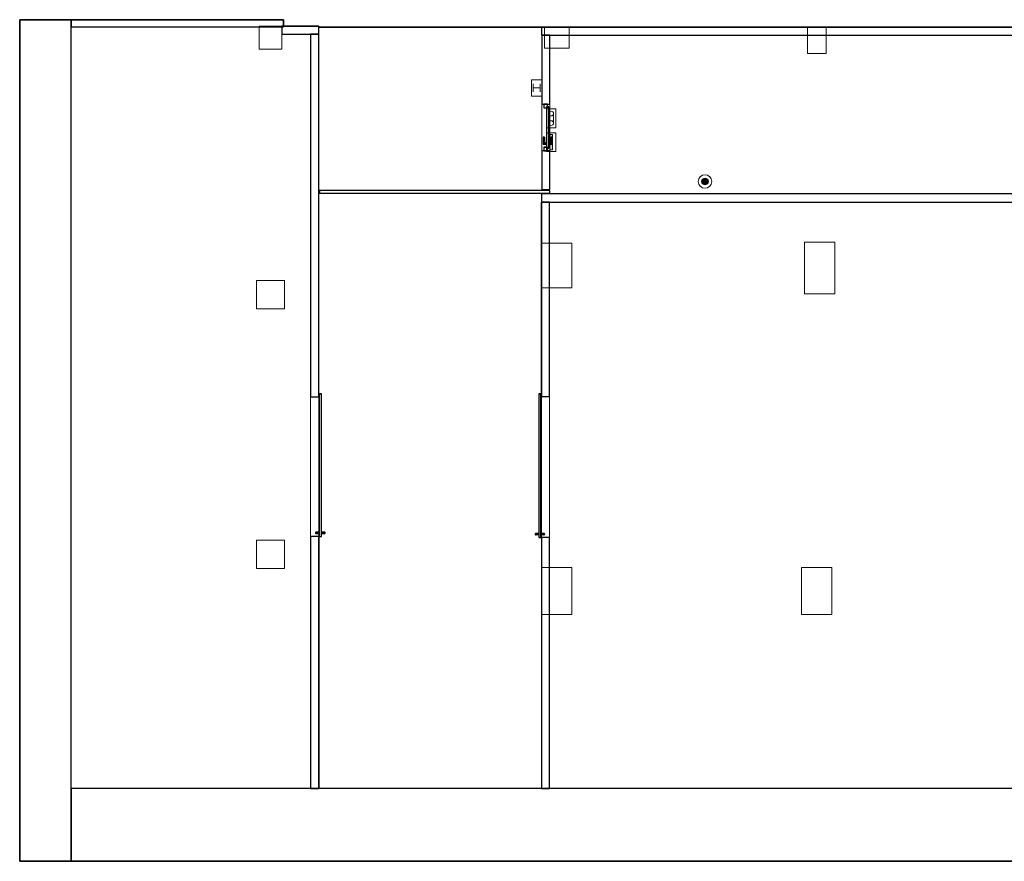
# Model space of a CAD drawing. Header units: metres. Extents: x 391.1 to 427.5, y 12.7 to 28.4.
# Tile 1 of 5: x 391.1 to 409.3, y 12.8 to 28.4. Entities that reach past the tile are written whole.
import ezdxf

# ---------------------------------------------------------------- set-up
doc = ezdxf.new("R2010")
doc.units = ezdxf.units.M
doc.layers.add('01_CARPINTERIA', color=5, linetype='Continuous', lineweight=25, true_color=0x0000ff)
doc.layers.add('01_SUELOS', color=7, linetype='Continuous', lineweight=25, true_color=0x007f00)
for name, color, linetype, lineweight in [('A-COLS-____-MCUT', 7, 'Continuous', 18), ('A-COLS-____-OTLN', 7, 'Continuous', 18), ('A-DETL-GENF-OTLN', 7, 'Continuous', 18), ('A-GENM-____-OTLN', 7, 'Continuous', 18), ('A-WALL-____-MCUT', 7, 'Continuous', 25), ('A-WALL-____-OTLN', 7, 'Continuous', 25)]:
    doc.layers.add(name, color=color, linetype=linetype, lineweight=lineweight)

# ---------------------------------------------------------------- blocks, each defined once
blk = doc.blocks.new('Family - Evans PS-2-151023-00_TEL_PS2')
at = {"layer": 'A-WALL-____-OTLN', "color": 253, "lineweight": 18, "true_color": 0xaaaaaa}
blk.add_line((0, 0), (0.861, 0), dxfattribs=at)
blk = doc.blocks.new('Family - Vano puerta-151025-00_TEL_PS2')
at = {"layer": 'A-GENM-____-OTLN', "color": 253, "true_color": 0xaaaaaa}
for p, q in [((400.929, 26.806), (400.779, 26.806)), ((400.779, 26.806), (400.779, 25.945)), ((400.779, 25.945), (400.779, 26.806)), ((400.779, 26.806), (400.929, 26.806)), ((400.929, 25.945), (400.929, 26.806)), ((400.929, 26.806), (400.929, 25.945)), ((400.779, 25.945), (400.929, 25.945)), ((400.779, 25.945), (400.929, 25.945))]:
    blk.add_line(p, q, dxfattribs=at)
blk = doc.blocks.new('Family - LONDR55-XX_ZZ-ARQ-CAA-M3D-Londres55-151034-00_TEL_PS2')
at = {"layer": '01_SUELOS', "color": 9, "true_color": 0xaad4aa}
for p, q in [((0, 15.523), (0, 0)), ((0, 0), (0, 15.523)), ((4.867, 15.523), (0, 15.523)), ((0, 15.523), (4.867, 15.523)), ((4.867, 15.404), (4.867, 15.523)), ((4.867, 15.523), (4.867, 15.404)), ((5.517, 15.403), (4.867, 15.404)), ((4.867, 15.404), (5.517, 15.403)), ((5.517, 15.388), (5.517, 15.403)), ((5.517, 15.403), (5.517, 15.388)), ((36.327, 15.388), (5.517, 15.388)), ((5.517, 15.388), (36.327, 15.388)), ((33.142, 0), (36.327, 15.388)), ((36.327, 15.388), (33.142, 0)), ((0, 0), (33.142, 0)), ((33.142, 0), (0, 0))]:
    blk.add_line(p, q, dxfattribs=at)
blk = doc.blocks.new('Family - Evans PS-2-151036-00_TEL_PS2')
at = {"layer": 'A-WALL-____-MCUT', "color": 253, "true_color": 0xaaaaaa}
for p, q in [((10.05, 0.15), (0, 0.15)), ((0, 0.15), (0, 0)), ((0, 0), (10.05, 0)), ((10.05, 0), (10.05, 0.15))]:
    blk.add_line(p, q, dxfattribs=at)
at = {"layer": 'A-WALL-____-OTLN', "color": 253, "true_color": 0xaaaaaa}
for p, q in [((10.05, 0.15), (0, 0.15)), ((0, 0.15), (0, 0)), ((0, 0), (10.05, 0)), ((10.05, 0), (10.05, 0.15))]:
    blk.add_line(p, q, dxfattribs=at)
at = {"layer": 'A-WALL-____-OTLN', "color": 253, "lineweight": 18, "true_color": 0xaaaaaa}
blk.add_line((0, 0), (10.05, 0), dxfattribs=at)
blk = doc.blocks.new('Family - Evans PS-2-151045-00_TEL_PS2')
at = {"layer": 'A-WALL-____-MCUT', "color": 253, "true_color": 0xaaaaaa}
for p, q in [((0, 0.15), (0, 0)), ((0.68, 0.15), (0, 0.15)), ((0.68, 0), (0.68, 0.15)), ((0, 0), (0.68, 0))]:
    blk.add_line(p, q, dxfattribs=at)
at = {"layer": 'A-WALL-____-OTLN', "color": 253, "true_color": 0xaaaaaa}
for p, q in [((0, 0.15), (0, 0)), ((0.68, 0.15), (0, 0.15)), ((0, 0), (0.68, 0)), ((0.68, 0), (0.68, 0.15))]:
    blk.add_line(p, q, dxfattribs=at)
at = {"layer": 'A-WALL-____-OTLN', "color": 253, "lineweight": 18, "true_color": 0xaaaaaa}
blk.add_line((0, 0), (0.68, 0), dxfattribs=at)
blk = doc.blocks.new('Family - Pilar PS-2-151047-00_TEL_PS2')
at = {"layer": 'A-COLS-____-MCUT', "color": 253, "true_color": 0xaaaaaa}
for p, q in [((0, 0.426), (0, 0)), ((0.42, 0.426), (0, 0.426)), ((0.42, 0), (0.42, 0.426)), ((0, 0), (0.42, 0))]:
    blk.add_line(p, q, dxfattribs=at)
at = {"layer": 'A-COLS-____-OTLN', "color": 253, "true_color": 0xaaaaaa}
for p, q in [((0, 0.426), (0, 0)), ((0.42, 0.426), (0, 0.426)), ((0.42, 0), (0.42, 0.426)), ((0, 0), (0.42, 0))]:
    blk.add_line(p, q, dxfattribs=at)
blk = doc.blocks.new('Family - Pilar PS-2-151051-00_TEL_PS2')
at = {"layer": 'A-COLS-____-MCUT', "color": 253, "true_color": 0xaaaaaa}
for p, q in [((0.344, 0.49), (0, 0.49)), ((0, 0.49), (0, 0)), ((0.344, 0), (0.344, 0.49)), ((0, 0), (0.344, 0))]:
    blk.add_line(p, q, dxfattribs=at)
at = {"layer": 'A-COLS-____-OTLN', "color": 253, "true_color": 0xaaaaaa}
for p, q in [((0.344, 0.49), (0, 0.49)), ((0, 0.49), (0, 0)), ((0.344, 0), (0.344, 0.49)), ((0, 0), (0.344, 0))]:
    blk.add_line(p, q, dxfattribs=at)
blk = doc.blocks.new('Family - LONDR55-XX_ZZ-ARQ-CAA-M3D-Londres55-151057-00_TEL_PS2')
at = {"layer": '01_CARPINTERIA', "color": 161, "true_color": 0xaaaaff}
for p, q in [((0.07, 0.07), (0, 0.07)), ((0, 0.07), (0, 0)), ((0.07, 0.07), (0, 0.07)), ((0, 0), (0, 0.07)), ((0, 0), (0.07, 0)), ((0, 0), (0.07, 0)), ((0.811, 0.09), (0.05, 0.09)), ((0.05, 0.09), (0.05, 0.05)), ((0.811, 0.09), (0.05, 0.09)), ((0.05, 0.05), (0.05, 0.09)), ((0.05, 0.05), (0.811, 0.05)), ((0.05, 0.05), (0.811, 0.05)), ((0.07, 0), (0.07, 0.07)), ((0.07, 0), (0.07, 0.07)), ((0.611, 0.149), (0.611, 0.15)), ((0.611, 0.15), (0.611, 0.149)), ((0.736, 0.15), (0.611, 0.15)), ((0.611, 0.145), (0.611, 0.149)), ((0.611, 0.149), (0.611, 0.145)), ((0.735, 0.149), (0.611, 0.149)), ((0.735, 0.149), (0.611, 0.149)), ((0.611, 0.14), (0.611, 0.145)), ((0.611, 0.145), (0.611, 0.14)), ((0.731, 0.145), (0.611, 0.145)), ((0.731, 0.145), (0.611, 0.145)), ((0.611, 0.135), (0.611, 0.14)), ((0.611, 0.14), (0.611, 0.135)), ((0.611, 0.14), (0.726, 0.14)), ((0.726, 0.14), (0.611, 0.14)), ((0.611, 0.135), (0.611, 0.131)), ((0.611, 0.131), (0.611, 0.135)), ((0.721, 0.135), (0.611, 0.135)), ((0.721, 0.135), (0.611, 0.135)), ((0.611, 0.131), (0.611, 0.13)), ((0.611, 0.13), (0.611, 0.131)), ((0.717, 0.131), (0.611, 0.131)), ((0.717, 0.131), (0.611, 0.131)), ((0.716, 0.13), (0.611, 0.13)), ((0.611, 0.009), (0.611, 0.01)), ((0.611, 0.01), (0.611, 0.009)), ((0.611, 0.01), (0.716, 0.01)), ((0.611, 0.005), (0.611, 0.009)), ((0.611, 0.009), (0.611, 0.005)), ((0.611, 0.009), (0.717, 0.009)), ((0.611, 0.009), (0.717, 0.009)), ((0.611, 0), (0.611, 0.005)), ((0.611, 0.005), (0.611, 0)), ((0.611, 0.005), (0.721, 0.005)), ((0.611, 0.005), (0.721, 0.005)), ((0.611, -0.005), (0.611, 0)), ((0.726, 0), (0.611, 0)), ((0.611, 0), (0.726, 0)), ((0.751, 0.1), (0.701, 0.1)), ((0.701, 0.1), (0.701, 0.09)), ((0.701, 0.09), (0.701, 0.1)), ((0.751, 0.1), (0.701, 0.1)), ((0.701, 0.09), (0.751, 0.09)), ((0.701, 0.09), (0.751, 0.09)), ((0.751, 0.05), (0.701, 0.05)), ((0.701, 0.05), (0.701, 0.04)), ((0.751, 0.05), (0.701, 0.05)), ((0.701, 0.04), (0.701, 0.05)), ((0.701, 0.04), (0.751, 0.04)), ((0.701, 0.04), (0.751, 0.04)), ((0.716, 0.13), (0.717, 0.131)), ((0.717, 0.131), (0.716, 0.13)), ((0.716, 0.1), (0.716, 0.13)), ((0.717, 0.1), (0.716, 0.1)), ((0.716, 0.1), (0.717, 0.1)), ((0.717, 0.04), (0.716, 0.04)), ((0.716, 0.04), (0.717, 0.04)), ((0.716, 0.01), (0.716, 0.04)), ((0.717, 0.009), (0.716, 0.01)), ((0.716, 0.01), (0.717, 0.009)), ((0.717, 0.131), (0.721, 0.135)), ((0.721, 0.135), (0.717, 0.131)), ((0.717, 0.1), (0.717, 0.131)), ((0.717, 0.1), (0.717, 0.131)), ((0.721, 0.1), (0.717, 0.1)), ((0.717, 0.1), (0.721, 0.1)), ((0.721, 0.04), (0.717, 0.04)), ((0.717, 0.04), (0.721, 0.04)), ((0.717, 0.009), (0.717, 0.04)), ((0.717, 0.009), (0.717, 0.04)), ((0.721, 0.005), (0.717, 0.009)), ((0.717, 0.009), (0.721, 0.005)), ((0.721, 0.135), (0.726, 0.14)), ((0.726, 0.14), (0.721, 0.135)), ((0.721, 0.1), (0.721, 0.135)), ((0.721, 0.1), (0.721, 0.135)), ((0.726, 0.1), (0.721, 0.1)), ((0.721, 0.1), (0.726, 0.1)), ((0.721, 0.04), (0.726, 0.04)), ((0.726, 0.04), (0.721, 0.04)), ((0.721, 0.005), (0.721, 0.04)), ((0.721, 0.005), (0.721, 0.04)), ((0.726, 0), (0.721, 0.005)), ((0.721, 0.005), (0.726, 0)), ((0.731, 0.145), (0.726, 0.14)), ((0.726, 0.14), (0.731, 0.145)), ((0.726, 0.14), (0.726, 0.1)), ((0.726, 0.1), (0.726, 0.14)), ((0.731, 0.1), (0.726, 0.1)), ((0.726, 0.1), (0.731, 0.1)), ((0.726, 0.04), (0.731, 0.04)), ((0.731, 0.04), (0.726, 0.04)), ((0.726, 0.04), (0.726, 0)), ((0.726, 0), (0.726, 0.04)), ((0.731, -0.005), (0.726, 0)), ((0.735, 0.149), (0.731, 0.145)), ((0.731, 0.145), (0.735, 0.149)), ((0.731, 0.1), (0.731, 0.145)), ((0.731, 0.1), (0.731, 0.145)), ((0.731, 0.1), (0.735, 0.1)), ((0.735, 0.1), (0.731, 0.1)), ((0.731, 0.04), (0.735, 0.04)), ((0.735, 0.04), (0.731, 0.04)), ((0.731, -0.005), (0.731, 0.04)), ((0.731, -0.005), (0.731, 0.04)), ((0.736, 0.15), (0.735, 0.149)), ((0.735, 0.149), (0.736, 0.15)), ((0.735, 0.1), (0.735, 0.149)), ((0.735, 0.1), (0.735, 0.149)), ((0.735, 0.1), (0.736, 0.1)), ((0.736, 0.1), (0.735, 0.1)), ((0.735, 0.04), (0.736, 0.04)), ((0.736, 0.04), (0.735, 0.04)), ((0.735, -0.009), (0.735, 0.04)), ((0.735, -0.009), (0.735, 0.04)), ((0.736, 0.1), (0.736, 0.15)), ((0.736, -0.01), (0.736, 0.04)), ((0.751, 0.09), (0.751, 0.1)), ((0.751, 0.09), (0.751, 0.1)), ((0.751, 0.04), (0.751, 0.05)), ((0.751, 0.04), (0.751, 0.05)), ((0.861, 0.07), (0.791, 0.07)), ((0.791, 0.07), (0.791, 0)), ((0.861, 0.07), (0.791, 0.07)), ((0.791, 0), (0.791, 0.07)), ((0.791, 0), (0.861, 0)), ((0.791, 0), (0.861, 0)), ((0.811, 0.05), (0.811, 0.09)), ((0.811, 0.05), (0.811, 0.09)), ((0.861, 0), (0.861, 0.07)), ((0.861, 0), (0.861, 0.07)), ((0.611, 0), (0.611, -0.005)), ((0.611, -0.005), (0.611, -0.009)), ((0.611, -0.009), (0.611, -0.005)), ((0.611, -0.005), (0.731, -0.005)), ((0.611, -0.005), (0.731, -0.005)), ((0.611, -0.009), (0.611, -0.01)), ((0.611, -0.01), (0.611, -0.009)), ((0.611, -0.009), (0.735, -0.009)), ((0.611, -0.009), (0.735, -0.009)), ((0.611, -0.01), (0.736, -0.01)), ((0.726, 0), (0.731, -0.005)), ((0.731, -0.005), (0.735, -0.009)), ((0.735, -0.009), (0.731, -0.005)), ((0.735, -0.009), (0.736, -0.01)), ((0.736, -0.01), (0.735, -0.009))]:
    blk.add_line(p, q, dxfattribs=at)
blk = doc.blocks.new('Family - Porta PS-2-151058-00_TEL_PS2')
blk.add_blockref('Family - LONDR55-XX_ZZ-ARQ-CAA-M3D-Londres55-151057-00_TEL_PS2', (0, 0))
blk = doc.blocks.new('Family - Evans PS-2-151085-00_TEL_PS2')
at = {"layer": 'A-WALL-____-MCUT', "color": 253, "true_color": 0xaaaaaa}
for p, q in [((4.631, 0.15), (0, 0.15)), ((0, 0.15), (0, 0)), ((0, 0), (4.631, 0)), ((4.631, 0), (4.631, 0.15)), ((7.23, 0.15), (7.23, 0)), ((10.82, 0.15), (7.23, 0.15)), ((7.23, 0), (10.82, 0)), ((10.82, 0), (10.82, 0.15))]:
    blk.add_line(p, q, dxfattribs=at)
at = {"layer": 'A-WALL-____-OTLN', "color": 253, "true_color": 0xaaaaaa}
for p, q in [((4.631, 0.15), (0, 0.15)), ((0, 0.15), (0, 0)), ((0, 0), (4.631, 0)), ((4.631, 0), (4.631, 0.15)), ((7.23, 0.15), (7.23, 0)), ((7.23, 0.15), (10.82, 0.15)), ((7.23, 0), (10.82, 0)), ((10.82, 0.15), (10.82, 0))]:
    blk.add_line(p, q, dxfattribs=at)
at = {"layer": 'A-WALL-____-OTLN', "color": 253, "lineweight": 18, "true_color": 0xaaaaaa}
blk.add_line((0, 0), (10.82, 0), dxfattribs=at)
blk = doc.blocks.new('Family - Vano puerta-151087-00_TEL_PS2')
at = {"layer": 'A-GENM-____-OTLN', "color": 253, "true_color": 0xaaaaaa}
for p, q in [((400.926, 21.411), (400.776, 21.411)), ((400.776, 21.411), (400.776, 18.811)), ((400.776, 18.811), (400.776, 21.411)), ((400.776, 21.411), (400.926, 21.411)), ((400.926, 18.811), (400.926, 21.411)), ((400.926, 21.411), (400.926, 18.811)), ((400.776, 18.811), (400.926, 18.811)), ((400.776, 18.811), (400.926, 18.811))]:
    blk.add_line(p, q, dxfattribs=at)
blk = doc.blocks.new('Family - Pilar PS-2-151089-00_TEL_PS2')
at = {"layer": 'A-COLS-____-MCUT', "color": 253, "true_color": 0xaaaaaa}
for p, q in [((0, 0.146), (0, 0.389)), ((0, 0.389), (0.037, 0.389)), ((0.037, 0.389), (0.099, 0.389)), ((0.099, 0.389), (0.099, 0.39)), ((0.099, 0.39), (0.235, 0.39)), ((0.099, 0.389), (0.099, 0.389)), ((0.235, 0.39), (0.46, 0.39)), ((0.46, 0.39), (0.46, 0.244)), ((0.46, 0.244), (0.46, 0)), ((0, 0), (0, 0.146)), ((0.062, 0), (0, 0)), ((0.1, 0), (0.062, 0)), ((0.325, 0), (0.1, 0)), ((0.1, 0), (0.1, 0)), ((0.1, 0), (0.1, 0)), ((0.46, 0), (0.325, 0))]:
    blk.add_line(p, q, dxfattribs=at)
at = {"layer": 'A-COLS-____-OTLN', "color": 253, "true_color": 0xaaaaaa}
for p, q in [((0.099, 0.389), (0, 0.389)), ((0, 0), (0, 0.389)), ((0, 0.389), (0, 0)), ((0, 0.389), (0, 0.146)), ((0.099, 0.389), (0, 0.389)), ((0.037, 0.389), (0, 0.389)), ((0.099, 0.389), (0.037, 0.389)), ((0.46, 0.39), (0.099, 0.39)), ((0.099, 0.39), (0.099, 0.389)), ((0.099, 0.39), (0.099, 0.389)), ((0.099, 0.39), (0.099, 0.389)), ((0.46, 0.39), (0.099, 0.39)), ((0.235, 0.39), (0.099, 0.39)), ((0.099, 0.389), (0.099, 0.389)), ((0.46, 0.39), (0.235, 0.39)), ((0.46, 0.39), (0.46, 0)), ((0.46, 0), (0.46, 0.39)), ((0.46, 0.244), (0.46, 0.39)), ((0.46, 0), (0.46, 0.244)), ((0, 0.146), (0, 0)), ((0, 0), (0.1, 0)), ((0, 0), (0.062, 0)), ((0.1, 0), (0, 0)), ((0.062, 0), (0.1, 0)), ((0.1, 0), (0.1, 0)), ((0.1, 0), (0.1, 0)), ((0.1, 0), (0.1, 0)), ((0.1, 0), (0.1, 0)), ((0.1, 0), (0.46, 0)), ((0.1, 0), (0.46, 0)), ((0.1, 0), (0.325, 0)), ((0.325, 0), (0.46, 0))]:
    blk.add_line(p, q, dxfattribs=at)
blk = doc.blocks.new('Family - Pilar PS-2-151095-00_TEL_PS2')
at = {"layer": 'A-COLS-____-MCUT', "color": 253, "true_color": 0xaaaaaa}
for p, q in [((0.56, 0.87), (0, 0.87)), ((0, 0.87), (0, 0)), ((0.56, 0), (0.56, 0.87)), ((0, 0), (0.56, 0))]:
    blk.add_line(p, q, dxfattribs=at)
at = {"layer": 'A-COLS-____-OTLN', "color": 253, "true_color": 0xaaaaaa}
for p, q in [((0.56, 0.87), (0, 0.87)), ((0, 0.87), (0, 0)), ((0.56, 0), (0.56, 0.87)), ((0, 0), (0.56, 0))]:
    blk.add_line(p, q, dxfattribs=at)
blk = doc.blocks.new('Family - LONDR55-XX_ZZ-ARQ-CAA-M3D-Londres55-151097-00_TEL_PS2')
at = {"layer": '01_CARPINTERIA', "color": 161, "true_color": 0xaaaaff}
for p, q in [((2.65, 0.2), (0, 0.2)), ((0, 0.2), (0, 0.16)), ((2.65, 0.2), (0, 0.2)), ((0, 0.2), (0, 0.16)), ((0.052, 0.263), (0.05, 0.255)), ((0.052, 0.263), (0.05, 0.255)), ((0.05, 0.255), (0.052, 0.248)), ((0.05, 0.2), (0.05, 0.255)), ((0.05, 0.255), (0.052, 0.248)), ((0.052, 0.2), (0.05, 0.2)), ((0.05, 0.2), (0.052, 0.2)), ((0.057, 0.268), (0.052, 0.263)), ((0.057, 0.268), (0.052, 0.263)), ((0.052, 0.2), (0.052, 0.263)), ((0.052, 0.248), (0.057, 0.242)), ((0.052, 0.2), (0.052, 0.248)), ((0.052, 0.248), (0.057, 0.242)), ((0.057, 0.2), (0.052, 0.2)), ((0.052, 0.2), (0.057, 0.2)), ((0.065, 0.27), (0.057, 0.268)), ((0.065, 0.27), (0.057, 0.268)), ((0.057, 0.2), (0.057, 0.268)), ((0.057, 0.242), (0.065, 0.24)), ((0.057, 0.2), (0.057, 0.242)), ((0.057, 0.242), (0.065, 0.24)), ((0.065, 0.2), (0.057, 0.2)), ((0.057, 0.2), (0.065, 0.2)), ((0.072, 0.268), (0.065, 0.27)), ((0.072, 0.268), (0.065, 0.27)), ((0.065, 0.2), (0.065, 0.27)), ((0.065, 0.24), (0.072, 0.242)), ((0.065, 0.24), (0.072, 0.242)), ((0.065, 0.2), (0.065, 0.24)), ((0.072, 0.2), (0.065, 0.2)), ((0.065, 0.2), (0.072, 0.2)), ((0.078, 0.263), (0.072, 0.268)), ((0.078, 0.263), (0.072, 0.268)), ((0.072, 0.2), (0.072, 0.268)), ((0.072, 0.242), (0.078, 0.248)), ((0.072, 0.242), (0.078, 0.248)), ((0.072, 0.2), (0.072, 0.242)), ((0.078, 0.2), (0.072, 0.2)), ((0.072, 0.2), (0.078, 0.2)), ((0.08, 0.255), (0.078, 0.263)), ((0.08, 0.255), (0.078, 0.263)), ((0.078, 0.2), (0.078, 0.263)), ((0.078, 0.248), (0.08, 0.255)), ((0.078, 0.248), (0.08, 0.255)), ((0.078, 0.2), (0.078, 0.248)), ((0.078, 0.2), (0.08, 0.2)), ((0.08, 0.2), (0.078, 0.2)), ((0.08, 0.255), (0.08, 0.2)), ((2.65, 0.16), (2.65, 0.2)), ((2.65, 0.2), (2.65, 0.16)), ((0, 0.16), (2.65, 0.16)), ((0, 0.16), (2.65, 0.16)), ((0.05, 0.105), (0.05, 0.16)), ((0.052, 0.16), (0.05, 0.16)), ((0.05, 0.16), (0.052, 0.16)), ((0.052, 0.113), (0.05, 0.105)), ((0.052, 0.113), (0.05, 0.105)), ((0.05, 0.105), (0.052, 0.098)), ((0.05, 0.105), (0.052, 0.098)), ((0.052, 0.098), (0.052, 0.16)), ((0.052, 0.113), (0.052, 0.16)), ((0.057, 0.16), (0.052, 0.16)), ((0.052, 0.16), (0.057, 0.16)), ((0.057, 0.118), (0.052, 0.113)), ((0.057, 0.118), (0.052, 0.113)), ((0.052, 0.098), (0.057, 0.092)), ((0.052, 0.098), (0.057, 0.092)), ((0.057, 0.092), (0.057, 0.16)), ((0.057, 0.118), (0.057, 0.16)), ((0.065, 0.16), (0.057, 0.16)), ((0.057, 0.16), (0.065, 0.16)), ((0.065, 0.12), (0.057, 0.118)), ((0.065, 0.12), (0.057, 0.118)), ((0.057, 0.092), (0.065, 0.09)), ((0.057, 0.092), (0.065, 0.09)), ((0.065, 0.09), (0.065, 0.16)), ((0.065, 0.12), (0.065, 0.16)), ((0.072, 0.16), (0.065, 0.16)), ((0.065, 0.16), (0.072, 0.16)), ((0.072, 0.118), (0.065, 0.12)), ((0.072, 0.118), (0.065, 0.12)), ((0.065, 0.09), (0.072, 0.092)), ((0.065, 0.09), (0.072, 0.092)), ((0.072, 0.092), (0.072, 0.16)), ((0.072, 0.118), (0.072, 0.16)), ((0.078, 0.16), (0.072, 0.16)), ((0.072, 0.16), (0.078, 0.16)), ((0.078, 0.113), (0.072, 0.118)), ((0.078, 0.113), (0.072, 0.118)), ((0.072, 0.092), (0.078, 0.098)), ((0.072, 0.092), (0.078, 0.098)), ((0.078, 0.098), (0.078, 0.16)), ((0.078, 0.113), (0.078, 0.16)), ((0.078, 0.16), (0.08, 0.16)), ((0.08, 0.16), (0.078, 0.16)), ((0.08, 0.105), (0.078, 0.113)), ((0.08, 0.105), (0.078, 0.113)), ((0.078, 0.098), (0.08, 0.105)), ((0.078, 0.098), (0.08, 0.105)), ((0.08, 0.16), (0.08, 0.105))]:
    blk.add_line(p, q, dxfattribs=at)
blk = doc.blocks.new('Family - Porta PS-2-151098-00_TEL_PS2')
blk.add_blockref('Family - LONDR55-XX_ZZ-ARQ-CAA-M3D-Londres55-151097-00_TEL_PS2', (0, 0))
blk = doc.blocks.new('Family - Pilar PS-2-151115-00_TEL_PS2')
at = {"layer": 'A-COLS-____-MCUT', "color": 253, "true_color": 0xaaaaaa}
for p, q in [((0.56, 0.87), (0, 0.87)), ((0, 0.87), (0, 0)), ((0.56, 0), (0.56, 0.87)), ((0, 0), (0, 0)), ((0, 0), (0.15, 0)), ((0.15, 0), (0.56, 0))]:
    blk.add_line(p, q, dxfattribs=at)
at = {"layer": 'A-COLS-____-OTLN', "color": 253, "true_color": 0xaaaaaa}
for p, q in [((0.56, 0.87), (0, 0.87)), ((0, 0.87), (0, 0)), ((0.56, 0), (0.56, 0.87)), ((0, 0), (0.15, 0)), ((0, 0), (0, 0)), ((0.15, 0), (0.56, 0))]:
    blk.add_line(p, q, dxfattribs=at)
blk = doc.blocks.new('Family - Pilar PS-2-151122-00_TEL_PS2')
at = {"layer": 'A-COLS-____-MCUT', "color": 253, "true_color": 0xaaaaaa}
for p, q in [((0.52, 0.52), (0, 0.52)), ((0, 0.52), (0, 0)), ((0.52, 0), (0.52, 0.52)), ((0, 0), (0.52, 0))]:
    blk.add_line(p, q, dxfattribs=at)
at = {"layer": 'A-COLS-____-OTLN', "color": 253, "true_color": 0xaaaaaa}
for p, q in [((0.52, 0.52), (0, 0.52)), ((0, 0.52), (0, 0)), ((0.52, 0), (0.52, 0.52)), ((0, 0), (0.52, 0))]:
    blk.add_line(p, q, dxfattribs=at)
blk = doc.blocks.new('Family - Evans PS-2-151124-00_TEL_PS2')
at = {"layer": 'A-WALL-____-MCUT', "color": 253, "true_color": 0xaaaaaa}
for p, q in [((4.653, 0.15), (0, 0.15)), ((0, 0.15), (0, 0)), ((0, 0), (4.653, 0)), ((4.653, 0), (4.653, 0.15)), ((7.229, 0.15), (7.229, 0)), ((13.913, 0.15), (7.229, 0.15)), ((7.229, 0), (13.913, 0)), ((13.913, 0), (13.913, 0.15))]:
    blk.add_line(p, q, dxfattribs=at)
at = {"layer": 'A-WALL-____-OTLN', "color": 253, "true_color": 0xaaaaaa}
for p, q in [((0, 0), (0, 0.15)), ((4.653, 0.15), (0, 0.15)), ((4.653, 0), (4.653, 0.15)), ((13.913, 0.15), (7.229, 0.15)), ((7.229, 0.15), (7.229, 0)), ((7.229, 0), (13.913, 0)), ((13.913, 0), (13.913, 0.15)), ((4.653, 0), (0, 0))]:
    blk.add_line(p, q, dxfattribs=at)
at = {"layer": 'A-WALL-____-OTLN', "color": 253, "lineweight": 18, "true_color": 0xaaaaaa}
blk.add_line((0, 0), (13.913, 0), dxfattribs=at)
blk = doc.blocks.new('Family - Vano puerta-151126-00_TEL_PS2')
at = {"layer": 'A-GENM-____-OTLN', "color": 253, "true_color": 0xaaaaaa}
for p, q in [((396.666, 21.41), (396.516, 21.41)), ((396.516, 21.41), (396.516, 18.833)), ((396.516, 18.833), (396.516, 21.41)), ((396.516, 21.41), (396.666, 21.41)), ((396.666, 18.833), (396.666, 21.41)), ((396.666, 21.41), (396.666, 18.833)), ((396.516, 18.833), (396.666, 18.833)), ((396.516, 18.833), (396.666, 18.833))]:
    blk.add_line(p, q, dxfattribs=at)
blk = doc.blocks.new('Family - Evans PS-2-151133-00_TEL_PS2')
at = {"layer": 'A-WALL-____-MCUT', "color": 253, "true_color": 0xaaaaaa}
for p, q in [((0.715, 0.15), (0, 0.15)), ((0, 0.15), (0, 0)), ((0, 0), (0.715, 0)), ((0.715, 0), (0.715, 0.15))]:
    blk.add_line(p, q, dxfattribs=at)
at = {"layer": 'A-WALL-____-OTLN', "color": 253, "true_color": 0xaaaaaa}
for p, q in [((0.715, 0.15), (0, 0.15)), ((0, 0.15), (0, 0)), ((0, 0), (0.715, 0)), ((0.715, 0), (0.715, 0.15))]:
    blk.add_line(p, q, dxfattribs=at)
at = {"layer": 'A-WALL-____-OTLN', "color": 253, "lineweight": 18, "true_color": 0xaaaaaa}
blk.add_line((0, 0), (0.715, 0), dxfattribs=at)
blk = doc.blocks.new('Family - Evans PS-2-151156-00_TEL_PS2')
at = {"layer": 'A-WALL-____-MCUT', "color": 253, "true_color": 0xaaaaaa}
for p, q in [((3.917, 0.13), (0, 0.13)), ((0, 0.13), (0, 0)), ((0, 0), (3.917, 0)), ((3.917, 0), (3.917, 0.13))]:
    blk.add_line(p, q, dxfattribs=at)
at = {"layer": 'A-WALL-____-OTLN', "color": 253, "true_color": 0xaaaaaa}
for p, q in [((3.917, 0.13), (0, 0.13)), ((0, 0.13), (0, 0)), ((0, 0), (3.917, 0)), ((3.917, 0), (3.917, 0.13))]:
    blk.add_line(p, q, dxfattribs=at)
at = {"layer": 'A-WALL-____-OTLN', "color": 253, "lineweight": 18, "true_color": 0xaaaaaa}
blk.add_line((0, 0), (3.917, 0), dxfattribs=at)
blk = doc.blocks.new('Family - Pilar PS-2-151158-00_TEL_PS2')
at = {"layer": 'A-COLS-____-MCUT', "color": 253, "true_color": 0xaaaaaa}
for p, q in [((0.56, 0.95), (0, 0.95)), ((0, 0.95), (0, 0)), ((0.56, 0), (0.56, 0.95)), ((0, 0), (0.56, 0))]:
    blk.add_line(p, q, dxfattribs=at)
at = {"layer": 'A-COLS-____-OTLN', "color": 253, "true_color": 0xaaaaaa}
for p, q in [((0.56, 0.95), (0, 0.95)), ((0, 0.95), (0, 0)), ((0.56, 0), (0.56, 0.95)), ((0, 0), (0.56, 0))]:
    blk.add_line(p, q, dxfattribs=at)
blk = doc.blocks.new('Family - Porta PS-2-151160-00_TEL_PS2')
at = {"layer": 'A-WALL-____-MCUT', "color": 253, "true_color": 0xaaaaaa}
for p, q in [((4.248, 0.05), (0, 0.05)), ((0, 0.05), (0, 0)), ((0, 0), (4.248, 0)), ((4.248, 0), (4.248, 0.05))]:
    blk.add_line(p, q, dxfattribs=at)
at = {"layer": 'A-WALL-____-OTLN', "color": 253, "true_color": 0xaaaaaa}
for p, q in [((4.248, 0.05), (0, 0.05)), ((0, 0.05), (0, 0)), ((0, 0), (4.248, 0)), ((4.248, 0), (4.248, 0.05))]:
    blk.add_line(p, q, dxfattribs=at)
at = {"layer": 'A-WALL-____-OTLN', "color": 253, "lineweight": 18, "true_color": 0xaaaaaa}
blk.add_line((0, 0), (4.248, 0), dxfattribs=at)
blk = doc.blocks.new('Family - Mur PS-2-151162-00_TEL_PS2')
at = {"layer": 'A-WALL-____-MCUT', "color": 253, "true_color": 0xaaaaaa}
for p, q in [((15.523, 0.95), (0, 0.95)), ((0, 0.95), (0, 0)), ((15.523, 0), (15.523, 0.95)), ((0, 0), (15.523, 0))]:
    blk.add_line(p, q, dxfattribs=at)
at = {"layer": 'A-WALL-____-OTLN', "color": 253, "true_color": 0xaaaaaa}
for p, q in [((15.523, 0.95), (0, 0.95)), ((0, 0.95), (0, 0)), ((15.523, 0), (15.523, 0.95)), ((0, 0), (15.523, 0))]:
    blk.add_line(p, q, dxfattribs=at)
at = {"layer": 'A-WALL-____-OTLN', "color": 253, "lineweight": 18, "true_color": 0xaaaaaa}
blk.add_line((0, 0), (15.523, 0), dxfattribs=at)
blk = doc.blocks.new('Family - LONDR55-XX_ZZ-ARQ-CAA-M3D-Londres55-151164-00_TEL_PS2')
at = {"layer": '01_CARPINTERIA', "color": 161, "true_color": 0xaaaaff}
for p, q in [((2.577, 0.2), (-0.05, 0.2)), ((-0.05, 0.2), (-0.05, 0.16)), ((2.577, 0.2), (-0.05, 0.2)), ((-0.05, 0.16), (-0.05, 0.2)), ((2.499, 0.262), (2.497, 0.255)), ((2.499, 0.262), (2.497, 0.255)), ((2.497, 0.255), (2.499, 0.247)), ((2.497, 0.255), (2.499, 0.247)), ((2.497, 0.2), (2.497, 0.255)), ((2.499, 0.2), (2.497, 0.2)), ((2.497, 0.2), (2.499, 0.2)), ((2.504, 0.268), (2.499, 0.262)), ((2.504, 0.268), (2.499, 0.262)), ((2.499, 0.262), (2.499, 0.2)), ((2.499, 0.247), (2.504, 0.242)), ((2.499, 0.247), (2.504, 0.242)), ((2.499, 0.247), (2.499, 0.2)), ((2.499, 0.2), (2.504, 0.2)), ((2.504, 0.2), (2.499, 0.2)), ((2.512, 0.27), (2.504, 0.268)), ((2.512, 0.27), (2.504, 0.268)), ((2.504, 0.268), (2.504, 0.2)), ((2.504, 0.242), (2.512, 0.24)), ((2.504, 0.242), (2.512, 0.24)), ((2.504, 0.242), (2.504, 0.2)), ((2.504, 0.2), (2.512, 0.2)), ((2.512, 0.2), (2.504, 0.2)), ((2.519, 0.268), (2.512, 0.27)), ((2.519, 0.268), (2.512, 0.27)), ((2.512, 0.27), (2.512, 0.2)), ((2.512, 0.24), (2.519, 0.242)), ((2.512, 0.24), (2.519, 0.242)), ((2.512, 0.24), (2.512, 0.2)), ((2.512, 0.2), (2.519, 0.2)), ((2.519, 0.2), (2.512, 0.2)), ((2.525, 0.262), (2.519, 0.268)), ((2.525, 0.262), (2.519, 0.268)), ((2.519, 0.268), (2.519, 0.2)), ((2.519, 0.242), (2.525, 0.247)), ((2.519, 0.242), (2.525, 0.247)), ((2.519, 0.242), (2.519, 0.2)), ((2.519, 0.2), (2.525, 0.2)), ((2.525, 0.2), (2.519, 0.2)), ((2.527, 0.255), (2.525, 0.262)), ((2.527, 0.255), (2.525, 0.262)), ((2.525, 0.262), (2.525, 0.2)), ((2.525, 0.247), (2.527, 0.255)), ((2.525, 0.247), (2.527, 0.255)), ((2.525, 0.247), (2.525, 0.2)), ((2.525, 0.2), (2.527, 0.2)), ((2.527, 0.2), (2.525, 0.2)), ((2.527, 0.255), (2.527, 0.2)), ((2.577, 0.16), (2.577, 0.2)), ((2.577, 0.16), (2.577, 0.2)), ((-0.05, 0.16), (2.577, 0.16)), ((-0.05, 0.16), (2.577, 0.16)), ((2.497, 0.105), (2.497, 0.16)), ((2.499, 0.16), (2.497, 0.16)), ((2.497, 0.16), (2.499, 0.16)), ((2.499, 0.112), (2.497, 0.105)), ((2.499, 0.112), (2.497, 0.105)), ((2.497, 0.105), (2.499, 0.097)), ((2.497, 0.105), (2.499, 0.097)), ((2.499, 0.16), (2.499, 0.097)), ((2.499, 0.16), (2.499, 0.112)), ((2.499, 0.16), (2.504, 0.16)), ((2.504, 0.16), (2.499, 0.16)), ((2.504, 0.118), (2.499, 0.112)), ((2.504, 0.118), (2.499, 0.112)), ((2.499, 0.097), (2.504, 0.092)), ((2.499, 0.097), (2.504, 0.092)), ((2.504, 0.16), (2.504, 0.092)), ((2.504, 0.16), (2.504, 0.118)), ((2.504, 0.16), (2.512, 0.16)), ((2.512, 0.16), (2.504, 0.16)), ((2.512, 0.12), (2.504, 0.118)), ((2.512, 0.12), (2.504, 0.118)), ((2.504, 0.092), (2.512, 0.09)), ((2.504, 0.092), (2.512, 0.09)), ((2.512, 0.16), (2.512, 0.09)), ((2.512, 0.16), (2.512, 0.12)), ((2.512, 0.16), (2.519, 0.16)), ((2.519, 0.16), (2.512, 0.16)), ((2.519, 0.118), (2.512, 0.12)), ((2.519, 0.118), (2.512, 0.12)), ((2.512, 0.09), (2.519, 0.092)), ((2.512, 0.09), (2.519, 0.092)), ((2.519, 0.16), (2.519, 0.092)), ((2.519, 0.16), (2.519, 0.118)), ((2.519, 0.16), (2.525, 0.16)), ((2.525, 0.16), (2.519, 0.16)), ((2.525, 0.112), (2.519, 0.118)), ((2.525, 0.112), (2.519, 0.118)), ((2.519, 0.092), (2.525, 0.097)), ((2.519, 0.092), (2.525, 0.097)), ((2.525, 0.16), (2.525, 0.097)), ((2.525, 0.16), (2.525, 0.112)), ((2.525, 0.16), (2.527, 0.16)), ((2.527, 0.16), (2.525, 0.16)), ((2.527, 0.105), (2.525, 0.112)), ((2.527, 0.105), (2.525, 0.112)), ((2.525, 0.097), (2.527, 0.105)), ((2.525, 0.097), (2.527, 0.105)), ((2.527, 0.16), (2.527, 0.105))]:
    blk.add_line(p, q, dxfattribs=at)
blk = doc.blocks.new('Family - Porta PS-2-151165-00_TEL_PS2')
blk.add_blockref('Family - LONDR55-XX_ZZ-ARQ-CAA-M3D-Londres55-151164-00_TEL_PS2', (0, 0))
blk = doc.blocks.new('Family - Evans PS-2-151169-00_TEL_PS2')
at = {"layer": 'A-WALL-____-MCUT', "color": 253, "true_color": 0xaaaaaa}
for p, q in [((0, 0.15), (0, 0)), ((1.272, 0.15), (0, 0.15)), ((1.272, 0), (1.272, 0.15)), ((0, 0), (1.272, 0))]:
    blk.add_line(p, q, dxfattribs=at)
at = {"layer": 'A-WALL-____-OTLN', "color": 253, "true_color": 0xaaaaaa}
for p, q in [((0, 0.15), (0, 0)), ((1.272, 0.15), (0, 0.15)), ((0, 0), (1.272, 0)), ((1.272, 0), (1.272, 0.15))]:
    blk.add_line(p, q, dxfattribs=at)
at = {"layer": 'A-WALL-____-OTLN', "color": 253, "lineweight": 18, "true_color": 0xaaaaaa}
blk.add_line((0, 0), (1.272, 0), dxfattribs=at)
blk = doc.blocks.new('Family - Pilar PS-2-151173-00_TEL_PS2')
at = {"layer": 'A-COLS-____-MCUT', "color": 253, "true_color": 0xaaaaaa}
for p, q in [((0.52, 0.52), (0, 0.52)), ((0, 0.52), (0, 0)), ((0.52, 0), (0.52, 0.52)), ((0, 0), (0.52, 0))]:
    blk.add_line(p, q, dxfattribs=at)
at = {"layer": 'A-COLS-____-OTLN', "color": 253, "true_color": 0xaaaaaa}
for p, q in [((0.52, 0.52), (0, 0.52)), ((0, 0.52), (0, 0)), ((0.52, 0), (0.52, 0.52)), ((0, 0), (0.52, 0))]:
    blk.add_line(p, q, dxfattribs=at)
blk = doc.blocks.new('Family - Mur PS-2-151177-00_TEL_PS2')
at = {"layer": 'A-WALL-____-MCUT', "color": 253, "true_color": 0xaaaaaa}
for p, q in [((0, 1.34), (0, 0)), ((31.836, 1.34), (0, 1.34)), ((31.559, 0), (31.836, 1.34)), ((0, 0), (31.559, 0))]:
    blk.add_line(p, q, dxfattribs=at)
at = {"layer": 'A-WALL-____-OTLN', "color": 253, "true_color": 0xaaaaaa}
for p, q in [((0, 1.34), (0, 0)), ((31.836, 1.34), (0, 1.34)), ((31.559, 0), (31.836, 1.34)), ((0, 0), (31.559, 0))]:
    blk.add_line(p, q, dxfattribs=at)
at = {"layer": 'A-WALL-____-OTLN', "color": 253, "lineweight": 18, "true_color": 0xaaaaaa}
blk.add_line((-0.95, 0), (31.559, 0), dxfattribs=at)
blk = doc.blocks.new('Family - Evans PS-2-151183-00_TEL_PS2')
at = {"layer": 'A-WALL-____-MCUT', "color": 253, "true_color": 0xaaaaaa}
for p, q in [((8.39, 0.15), (0, 0.15)), ((0, 0.15), (0, 0)), ((0, 0), (20.228, 0)), ((8.39, 0.148), (8.39, 0.15)), ((8.54, 0.148), (8.39, 0.148)), ((8.54, 0.15), (8.54, 0.148)), ((20.228, 0.15), (8.54, 0.15)), ((20.228, 0), (20.228, 0.15))]:
    blk.add_line(p, q, dxfattribs=at)
at = {"layer": 'A-WALL-____-OTLN', "color": 253, "true_color": 0xaaaaaa}
for p, q in [((8.39, 0.15), (0, 0.15)), ((0, 0.15), (0, 0)), ((0, 0), (20.228, 0)), ((8.39, 0.148), (8.39, 0.15)), ((8.54, 0.148), (8.39, 0.148)), ((8.54, 0.15), (8.54, 0.148)), ((20.228, 0.15), (8.54, 0.15)), ((20.228, 0), (20.228, 0.15))]:
    blk.add_line(p, q, dxfattribs=at)
at = {"layer": 'A-WALL-____-OTLN', "color": 253, "lineweight": 18, "true_color": 0xaaaaaa}
blk.add_line((0, 0), (20.228, 0), dxfattribs=at)
blk = doc.blocks.new('Family - Pilar PS-2-151193-00_TEL_PS2')
at = {"layer": 'A-COLS-____-MCUT', "color": 253, "true_color": 0xaaaaaa}
for p, q in [((0, 0.819), (0, 0.82)), ((0, 0.82), (0, 0.82)), ((0, 0.82), (0.056, 0.82)), ((0, 0.308), (0, 0.819)), ((0, 0.819), (0, 0.819)), ((0, 0.819), (0, 0.819)), ((0.056, 0.82), (0.15, 0.82)), ((0.15, 0.82), (0.15, 0.82)), ((0.15, 0.82), (0.15, 0.82)), ((0.15, 0.82), (0.304, 0.82)), ((0.304, 0.82), (0.56, 0.82)), ((0.56, 0.82), (0.56, 0.512)), ((0.56, 0.512), (0.56, 0)), ((0, 0), (0, 0.308)), ((0.35, 0), (0, 0)), ((0.56, 0), (0.35, 0))]:
    blk.add_line(p, q, dxfattribs=at)
at = {"layer": 'A-COLS-____-OTLN', "color": 253, "true_color": 0xaaaaaa}
for p, q in [((0.15, 0.82), (0, 0.82)), ((0, 0.82), (0, 0.819)), ((0, 0.82), (0, 0.819)), ((0, 0.82), (0, 0.82)), ((0, 0.82), (0, 0.819)), ((0.15, 0.82), (0, 0.82)), ((0.056, 0.82), (0, 0.82)), ((0, 0.819), (0, 0.819)), ((0, 0.819), (0, 0.819)), ((0, 0.819), (0, 0.819)), ((0, 0.819), (0, 0)), ((0, 0.819), (0, 0.308)), ((0, 0.819), (0, 0.819)), ((0, 0.819), (0, 0)), ((0.15, 0.82), (0.056, 0.82)), ((0.15, 0.82), (0.15, 0.82)), ((0.15, 0.82), (0.56, 0.82)), ((0.15, 0.82), (0.15, 0.82)), ((0.15, 0.82), (0.15, 0.82)), ((0.15, 0.82), (0.15, 0.82)), ((0.56, 0.82), (0.15, 0.82)), ((0.304, 0.82), (0.15, 0.82)), ((0.56, 0.82), (0.304, 0.82)), ((0.56, 0), (0.56, 0.82)), ((0.56, 0), (0.56, 0.82)), ((0.56, 0.512), (0.56, 0.82)), ((0.56, 0), (0.56, 0.512)), ((0, 0.308), (0, 0)), ((0, 0), (0.56, 0)), ((0, 0), (0.56, 0)), ((0, 0), (0.35, 0)), ((0.35, 0), (0.56, 0))]:
    blk.add_line(p, q, dxfattribs=at)
blk = doc.blocks.new('LONDR55-XX_ZZ-ARQ-CAA-M3D-Londres55_ifc-1-00_TEL_PS2')
at = {"layer": '01_CARPINTERIA', "color": 253, "lineweight": 18, "true_color": 0xaaaaaa}
for name, p, rotation in [('Family - Porta PS-2-151058-00_TEL_PS2', (400.819, 26.806), 270.0049628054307), ('Family - Porta PS-2-151165-00_TEL_PS2', (396.516, 21.41), 270), ('Family - Porta PS-2-151098-00_TEL_PS2', (400.926, 18.811), 90)]:
    blk.add_blockref(name, p, dxfattribs=dict(at, rotation=rotation))
at = {"layer": '01_SUELOS', "color": 253, "lineweight": 18, "true_color": 0xaaaaaa}
blk.add_blockref('Family - LONDR55-XX_ZZ-ARQ-CAA-M3D-Londres55-151034-00_TEL_PS2', (391.15, 12.841), dxfattribs=at)
at = {"layer": 'A-COLS-____-OTLN', "color": 253, "lineweight": 18, "true_color": 0xaaaaaa}
for name, p in [('Family - Pilar PS-2-151047-00_TEL_PS2', (395.566, 27.82)), ('Family - Pilar PS-2-151089-00_TEL_PS2', (400.829, 27.839)), ('Family - Pilar PS-2-151051-00_TEL_PS2', (405.681, 27.738)), ('Family - Pilar PS-2-151193-00_TEL_PS2', (400.776, 23.421)), ('Family - Pilar PS-2-151158-00_TEL_PS2', (405.628, 23.31)), ('Family - Pilar PS-2-151122-00_TEL_PS2', (395.516, 23.031)), ('Family - Pilar PS-2-151173-00_TEL_PS2', (395.516, 18.241)), ('Family - Pilar PS-2-151115-00_TEL_PS2', (400.776, 17.39)), ('Family - Pilar PS-2-151095-00_TEL_PS2', (405.571, 17.391))]:
    blk.add_blockref(name, p, dxfattribs=at)
at = {"layer": 'A-GENM-____-OTLN', "color": 253, "lineweight": 18, "true_color": 0xaaaaaa}
for name in ['Family - Vano puerta-151025-00_TEL_PS2', 'Family - Vano puerta-151126-00_TEL_PS2', 'Family - Vano puerta-151087-00_TEL_PS2']:
    blk.add_blockref(name, (0, 0), dxfattribs=at)
at = {"layer": 'A-WALL-____-OTLN', "color": 253, "lineweight": 18, "true_color": 0xaaaaaa}
for name, p, rotation in [('Family - Mur PS-2-151162-00_TEL_PS2', (391.15, 28.364), 270), ('Family - Evans PS-2-151156-00_TEL_PS2', (396.016, 28.364), 180), ('Family - Evans PS-2-151045-00_TEL_PS2', (396.666, 28.244), 179.9589839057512), ('Family - Evans PS-2-151183-00_TEL_PS2', (421.006, 28.228), 180), ('Family - Evans PS-2-151124-00_TEL_PS2', (396.666, 14.181), 90), ('Family - Evans PS-2-151169-00_TEL_PS2', (400.929, 26.806), 90.00496280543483), ('Family - Evans PS-2-151023-00_TEL_PS2', (400.929, 25.945), 90.00496280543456), ('Family - Evans PS-2-151133-00_TEL_PS2', (400.929, 25.23), 90.0049628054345), ('Family - Evans PS-2-151085-00_TEL_PS2', (400.926, 14.181), 90)]:
    blk.add_blockref(name, p, dxfattribs=dict(at, rotation=rotation))
for name, p in [('Family - Porta PS-2-151160-00_TEL_PS2', (396.679, 25.166)), ('Family - Evans PS-2-151036-00_TEL_PS2', (400.776, 25.001)), ('Family - Mur PS-2-151177-00_TEL_PS2', (392.1, 12.841))]:
    blk.add_blockref(name, p, dxfattribs=at)
blk = doc.blocks.new('ZYR_08_03_03 Contacte Magnetic - 02 Ventosa-915998-00_TEL_PS2')
at = {"layer": 'A-DETL-GENF-OTLN', "true_color": 0xff00ff}
blk.add_hatch(color=6, dxfattribs=at).paths.add_polyline_path([(0.14, 0.026), (-0.14, 0.026), (-0.14, -0.026), (0.14, -0.026)])
at = {"layer": 'A-DETL-GENF-OTLN', "color": 6, "true_color": 0xff00ff}
for p, q in [((-0.175, 0.088), (0.175, 0.088)), ((-0.175, -0.088), (-0.175, 0.088)), ((0.14, 0.026), (-0.14, 0.026)), ((-0.14, 0.026), (-0.14, -0.026)), ((-0.14, 0.026), (0.14, 0.026)), ((-0.14, -0.026), (-0.14, 0.026)), ((0.14, -0.026), (0.14, 0.026)), ((0.14, 0.026), (0.14, -0.026)), ((0.175, 0.088), (0.175, -0.088)), ((0.175, -0.088), (-0.175, -0.088)), ((-0.14, -0.026), (0.14, -0.026)), ((0.14, -0.026), (-0.14, -0.026))]:
    blk.add_line(p, q, dxfattribs=at)
blk = doc.blocks.new('ZYR_08_03_01 Camera Domo - 01 Camara DOMO 01-914285-00_TEL_PS2')
at = {"layer": 'A-DETL-GENF-OTLN', "true_color": 0xff00ff}
blk.add_hatch(color=6, dxfattribs=at).paths.add_polyline_path([(0, -0.062), (0.016, -0.06), (0.031, -0.054), (0.044, -0.044), (0.054, -0.031), (0.06, -0.016), (0.063, 0), (0.06, 0.016), (0.054, 0.031), (0.044, 0.044), (0.031, 0.054), (0.016, 0.06), (0, 0.063), (-0.016, 0.06), (-0.031, 0.054), (-0.044, 0.044), (-0.054, 0.031), (-0.06, 0.016), (-0.062, 0), (-0.06, -0.016), (-0.054, -0.031), (-0.044, -0.044), (-0.031, -0.054), (-0.016, -0.06)])
at = {"layer": 'A-DETL-GENF-OTLN', "color": 6, "true_color": 0xff00ff}
for radius in [0.125, 0.0625]:
    blk.add_circle((0, 0), radius, dxfattribs=at)
for start, end in [(360, 180), (180, 360)]:
    blk.add_arc((0, 0), 0.0625, start, end, dxfattribs=at)
blk = doc.blocks.new('ZYR_08_03_03 Contacte Magnetic - 01 Detector Magnètic-916001-00_TEL_PS2')
at = {"layer": 'A-DETL-GENF-OTLN', "color": 6, "true_color": 0xff00ff}
for p, q in [((-0.175, 0.0875), (0.175, 0.0875)), ((-0.175, -0.0875), (-0.175, 0.0875)), ((-0.0875, 0.04375), (0.0875, 0.04375)), ((0.175, 0.0875), (0.175, -0.0875)), ((0.175, -0.0875), (-0.175, -0.0875))]:
    blk.add_line(p, q, dxfattribs=at)
for centre in [(-0.0875, 0), (0.0875, 0)]:
    blk.add_circle(centre, 0.04375, dxfattribs=at)
blk = doc.blocks.new('ZYR_08_01_02 Interfon - 01 Interfon Tipus 1-746330-00_TEL_PS2')
at = {"layer": 'A-DETL-GENF-OTLN', "color": 6, "true_color": 0xff00ff}
for p, q in [((-0.15, 0), (0.15, 0)), ((-0.15, -0.188), (-0.15, 0)), ((0.15, 0), (0.15, -0.188)), ((-0.075, -0.028), (0.075, -0.028)), ((-0.075, -0.159), (0.075, -0.159)), ((0, -0.028), (0, -0.159)), ((0.15, -0.188), (-0.15, -0.188))]:
    blk.add_line(p, q, dxfattribs=at)

msp = doc.modelspace()

# ---------------------------------------------------------------- block references
at = {"lineweight": 5}
msp.add_blockref('LONDR55-XX_ZZ-ARQ-CAA-M3D-Londres55_ifc-1-00_TEL_PS2', (0, 0), dxfattribs=at)
at = {"layer": 'A-DETL-GENF-OTLN', "color": 6, "true_color": 0xff00ff}
for name, p, rotation in [('ZYR_08_01_02 Interfon - 01 Interfon Tipus 1-746330-00_TEL_PS2', (400.779, 27.106), 270.0049628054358), ('ZYR_08_03_03 Contacte Magnetic - 01 Detector Magnètic-916001-00_TEL_PS2', (400.954, 26.545), 269.9999999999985), ('ZYR_08_03_03 Contacte Magnetic - 02 Ventosa-915998-00_TEL_PS2', (400.954, 26.105), 269.9999999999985)]:
    msp.add_blockref(name, p, dxfattribs=dict(at, rotation=rotation))
msp.add_blockref('ZYR_08_03_01 Camera Domo - 01 Camara DOMO 01-914285-00_TEL_PS2', (403.792, 25.38), dxfattribs=at)

doc.saveas('drawing.dxf')
